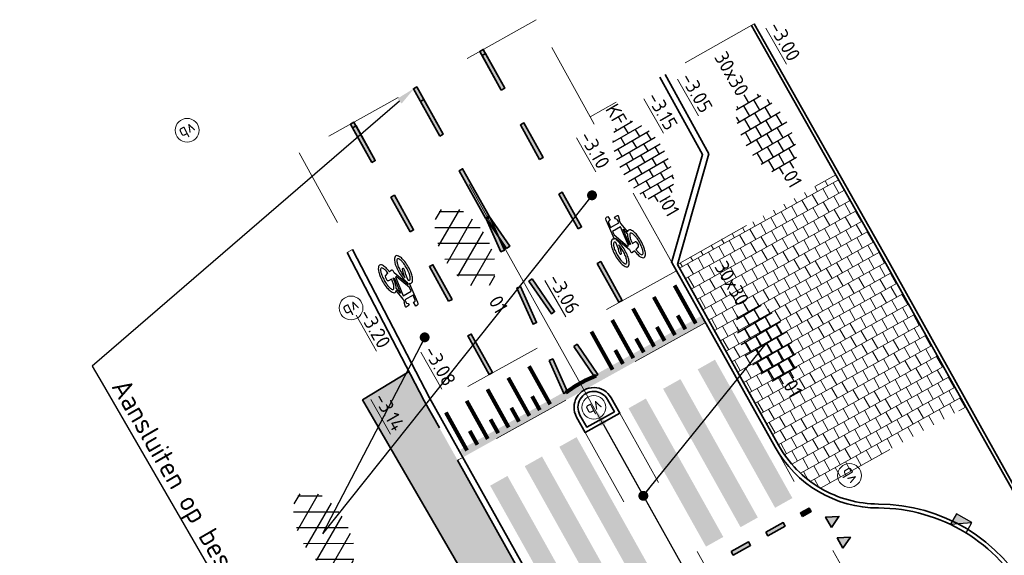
# Model space of a CAD drawing. Header units: metres. Extents: x 111691 to 117439, y 474133 to 478789.
# Tile 121 of 127: x 114137 to 114162, y 476912 to 476925. Entities that reach past the tile are written whole.
import ezdxf
from ezdxf import colors
from ezdxf.entities.mleader import LeaderData, LeaderLine
from ezdxf.enums import TextEntityAlignment as Align
from ezdxf.math import Vec2, Vec3

# ---------------------------------------------------------------- set-up
doc = ezdxf.new("R2010")
doc.units = ezdxf.units.M
for name, pattern in [('AM-AS', [16, 10, -2, 2, -2]), ('VH-GAZONBAND_100X200', [9.5, 7.5, -2]), ('VH-OPSLUITBAND_150X250', [24, 16, -2, 4, -2]), ('VH-OPSLUITBAND_80X200', [14, 8, -2, 2, -2]), ('VH-TROTTOIRBAND_130-150', [15, 5, -2, 2, -2, 2, -2]), ('XX-HIDDEN', [4, 2, -2])]:
    doc.linetypes.add(name, pattern=pattern)
doc.layers.add('N-WE-AM-AS_WEG-G', color=10, linetype='AM-AS', lineweight=18, plot=False)
for name, color, linetype, lineweight in [('N-WE-IE-MEUBILAIR_WEGMEUBILAIR_PAAL-S', 7, 'Continuous', 25), ('N-WE-RI-HWA_KOLK-S', 150, 'Continuous', 25), ('N-WE-VH-HOOGTELABEL-T18', 2, 'Continuous', 18), ('N-WE-VH-KANTOPSLUITING_GAZONBAND_100X200-G', 90, 'VH-GAZONBAND_100X200', 35), ('N-WE-VH-KANTOPSLUITING_OPSLUITBAND_100X200-G', 150, 'Continuous', 35), ('N-WE-VH-KANTOPSLUITING_OPSLUITBAND_150X250-G', 150, 'VH-OPSLUITBAND_150X250', 35), ('N-WE-VH-KANTOPSLUITING_OPSLUITBAND_80X200-G', 150, 'VH-OPSLUITBAND_80X200', 35), ('N-WE-VH-KANTOPSLUITING_TROTTOIRBAND_130 150-G', 210, 'VH-TROTTOIRBAND_130-150', 35), ('N-WE-VH-KANTOPSLUITING_VOORKANTBAND-G', 7, 'Continuous', 35), ('N-WE-VH-MARKERING_DREMPEL-G', 7, 'Continuous', 25), ('N-WE-VH-MARKERING_VOP-A', 7, 'Continuous', 25), ('N-WE-VH-MATERIAALGRENS-G', 7, 'XX-HIDDEN', 18), ('N-WE-VH-VERHARDING_ASFALT-S', 7, 'Continuous', 25), ('N-WE-VH-VERHARDING_ASFALT_ROOD-S', 1, 'Continuous', 25), ('N-WE-VH-VERHARDING_BETONSTRAATSTEEN-S', 7, 'Continuous', 25), ('N-WE-VH-VERHARDING_HERSTRATEN-S', 253, 'Continuous', 25), ('N-WE-VH-VERHARDING_TEGEL-S', 7, 'Continuous', 25), ('N-WE-VH-VERHARDING_TEGEL60-A', 252, 'Continuous', 18), ('N-WE-VW-MARKERING-G', 7, 'Continuous', 35), ('N-WE-VW-MARKERING_LANGS_STREEP_GETROKKEN_010-G', 7, 'Continuous', 25), ('N-WE-VW-MARKERING_SYMBOOL-S', 7, 'Continuous', 30), ('X-XX-AL-AANPIJLING-T25', 7, 'Continuous', 25), ('X-XX-AL-AANPIJLING_SYMBOLEN-T25', 7, 'Continuous', 25)]:
    doc.layers.add(name, color=color, linetype=linetype, lineweight=lineweight)
for name, color, linetype in [('N-WE-VW-MARKERING_DWARS_DRIEHOEK_3030-A', 7, 'Continuous'), ('N-WE-VW-MARKERING_DWARS_OVERSTEEK_KANALISATIESTREEP50-A', 7, 'Continuous'), ('N-WE-VW-MARKERING_LANGS_STREEP_11_010-A', 7, 'Continuous')]:
    doc.layers.add(name, color=color, linetype=linetype)
doc.styles.add('ISO', font='NLCS-ISO.ttf')
doc.styles.add('NLCS-ISO', font='NLCS-ISO.ttf')
doc.styles.add('NLCS-ISO-ANNOTATIEF-T25', font='NLCS-ISO.ttf', dxfattribs={"height": 2.5})
doc.styles.add('NLCS-ISO-M200-T18', font='NLCS-ISO.ttf', dxfattribs={"height": 0.36})
doc.dimstyles.new('M200T25-PIJL', dxfattribs={"dimscale": 0.2, "dimtxt": 2.5, "dimasz": 2, "dimexe": 1, "dimexo": 0.25, "dimgap": 0.75, "dimtad": 1, "dimzin": 0, "dimdsep": 46, "dimtxsty": 'ISO', "dimcen": 0, "dimdle": 1, "dimse1": 1, "dimse2": 1, "dimclrt": 2, "dimazin": 0, "dimtfac": 1, "dimtdec": 4, "dimtmove": 2, "dimatfit": 3, "dimfxl": 1, "dimtolj": 1, "dimtzin": 0, "dimarcsym": 0})

# ---------------------------------------------------------------- blocks, each defined once
blk = doc.blocks.new('B-SVW-MARKERING_SYMBOOL_FIETS_1.35')
at = {"layer": 'N-WE-VW-MARKERING_SYMBOOL-S', "flags": 128}
for points in [[(-0.537, 0.577), (-0.748, 1.057), (-0.756, 1.095, -0.414214), (-0.725, 1.141), (-0.703, 1.153), (-0.649, 1.056), (-0.67, 1.044, 0.281777), (-0.693, 1.003), (-0.636, 0.878), (-0.429, 0.995), (-0.469, 1.079), (-0.512, 1.091), (-0.536, 1.134), (-0.461, 1.177, -0.548946), (-0.444, 1.172), (-0.41, 1.063), (-0.427, 1.067), (-0.389, 0.975), (-0.21, 0.762)], [(-0.544, 0.58, 0.22312), (-0.591, 0.577, 0.22312), (-0.618, 0.538, 0.090648), (-0.618, 0.428, 0.047451), (-0.584, 0.311, 0.035374), (-0.515, 0.164, 0.035374), (-0.425, 0.029, 0.047451), (-0.342, -0.06, 0.090648), (-0.247, -0.117, 0.22312), (-0.201, -0.114, 0.22312), (-0.174, -0.075, 0.090648), (-0.174, 0.035, 0.047451), (-0.207, 0.152, 0.035374), (-0.277, 0.299, 0.035374), (-0.367, 0.434, 0.047451), (-0.45, 0.523, 0.038864), (-0.488, 0.552), (-0.514, 0.609), (-0.16, 0.317), (-0.132, 0.267, 0.544665), (-0.081, 0.253), (-0.038, 0.291, 0.008345), (-0.015, 0.26, 0.047451), (0.068, 0.172, 0.090648), (0.162, 0.114, 0.22312), (0.209, 0.118, 0.22312), (0.236, 0.156, 0.090648), (0.236, 0.266, 0.047451), (0.202, 0.383, 0.035374), (0.132, 0.53, 0.035374), (0.043, 0.666, 0.047451), (-0.04, 0.754, 0.090648), (-0.135, 0.812, 0.22312), (-0.181, 0.808, 0.22312), (-0.208, 0.77)]]:
    blk.add_lwpolyline(points, format="xyb", dxfattribs=at)
blk.add_lwpolyline([(-0.549, 0.686), (-0.211, 0.407), (-0.189, 0.419), (-0.385, 0.892), (-0.59, 0.776)], close=True, dxfattribs=at)
for points in [[(-0.213, 0.703, 0.035986), (-0.208, 0.66, 0.047451), (-0.175, 0.543, 0.021905), (-0.134, 0.451), (-0.157, 0.438), (-0.321, 0.829)], [(-0.436, 0.438), (-0.415, 0.391), (-0.376, 0.271), (-0.373, 0.216, -0.162278), (-0.378, 0.199, -0.720759), (-0.395, 0.204), (-0.431, 0.269), (-0.44, 0.335), (-0.504, 0.493, 0.01664), (-0.519, 0.502, 0.24906), (-0.548, 0.501, 0.24906), (-0.564, 0.477, 0.080527), (-0.557, 0.392, 0.039407), (-0.528, 0.303, 0.028874), (-0.471, 0.189, 0.028874), (-0.402, 0.082, 0.039407), (-0.342, 0.011, 0.080527), (-0.273, -0.039, 0.24906), (-0.244, -0.038, 0.24906), (-0.228, -0.014, 0.080527), (-0.235, 0.071, 0.039407), (-0.264, 0.16, 0.028874), (-0.32, 0.274, 0.028874), (-0.389, 0.381, 0.030907)], [(0.089, 0.506, 0.028874), (0.02, 0.613, 0.039407), (-0.041, 0.684, 0.080527), (-0.11, 0.733, 0.24906), (-0.138, 0.733, 0.24906), (-0.154, 0.708, 0.080527), (-0.147, 0.624, 0.039407), (-0.118, 0.535, 0.014843), (-0.091, 0.475), (-0.017, 0.517, -0.414214), (0.017, 0.508), (0.054, 0.443), (0.056, 0.388), (-0.001, 0.324, 0.003097), (0.007, 0.313, 0.039407), (0.068, 0.242, 0.080527), (0.137, 0.193, 0.24906), (0.166, 0.193, 0.24906), (0.182, 0.218, 0.080527), (0.175, 0.303, 0.039407), (0.146, 0.391, 0.028874)]]:
    blk.add_lwpolyline(points, format="xyb", close=True, dxfattribs=at)
at = {"layer": 'N-WE-VW-MARKERING_SYMBOOL-S'}
for centre, start, end in [((0.094, 0.716), 169.7821, 171.3436), ((-0.654, 0.293), 67.5983, 69.1597)]:
    blk.add_arc(centre, 0.307, start, end, dxfattribs=at)
blk = doc.blocks.new('B-SVW-MARKERING_SYMBOOL_FIETS_1.35_1')
at = {"layer": 'N-WE-VW-MARKERING_SYMBOOL-S', "flags": 128}
for points in [[(0.544, -0.58, 0.22312), (0.591, -0.577, 0.22312), (0.618, -0.538, 0.090648), (0.618, -0.428, 0.047451), (0.584, -0.311, 0.035374), (0.515, -0.164, 0.035374), (0.425, -0.029, 0.047451), (0.342, 0.06, 0.090648), (0.247, 0.117, 0.22312), (0.201, 0.114, 0.22312), (0.174, 0.075, 0.090648), (0.174, -0.035, 0.047451), (0.207, -0.152, 0.035374), (0.277, -0.299, 0.035374), (0.367, -0.434, 0.047451), (0.45, -0.523, 0.038864), (0.488, -0.552), (0.514, -0.609), (0.16, -0.317), (0.132, -0.267, 0.544665), (0.081, -0.253), (0.038, -0.291, 0.008345), (0.015, -0.26, 0.047451), (-0.068, -0.172, 0.090648), (-0.162, -0.114, 0.22312), (-0.209, -0.118, 0.22312), (-0.236, -0.156, 0.090648), (-0.236, -0.266, 0.047451), (-0.202, -0.383, 0.035374), (-0.132, -0.53, 0.035374), (-0.043, -0.666, 0.047451), (0.04, -0.754, 0.090648), (0.135, -0.812, 0.22312), (0.181, -0.808, 0.22312), (0.208, -0.77)], [(0.537, -0.577), (0.748, -1.057), (0.756, -1.095, -0.414214), (0.725, -1.141), (0.703, -1.153), (0.649, -1.056), (0.67, -1.044, 0.281777), (0.693, -1.003), (0.636, -0.878), (0.429, -0.995), (0.469, -1.079), (0.512, -1.091), (0.536, -1.134), (0.461, -1.177, -0.548946), (0.444, -1.172), (0.41, -1.063), (0.427, -1.067), (0.389, -0.975), (0.21, -0.762)]]:
    blk.add_lwpolyline(points, format="xyb", dxfattribs=at)
for points in [[(0.436, -0.438), (0.415, -0.391), (0.376, -0.271), (0.373, -0.216, -0.162278), (0.378, -0.199, -0.720759), (0.395, -0.204), (0.431, -0.269), (0.44, -0.335), (0.504, -0.493, 0.01664), (0.519, -0.502, 0.24906), (0.548, -0.501, 0.24906), (0.564, -0.477, 0.080527), (0.557, -0.392, 0.039407), (0.528, -0.303, 0.028874), (0.471, -0.189, 0.028874), (0.402, -0.082, 0.039407), (0.342, -0.011, 0.080527), (0.273, 0.039, 0.24906), (0.244, 0.038, 0.24906), (0.228, 0.014, 0.080527), (0.235, -0.071, 0.039407), (0.264, -0.16, 0.028874), (0.32, -0.274, 0.028874), (0.389, -0.381, 0.030907)], [(-0.089, -0.506, 0.028874), (-0.02, -0.613, 0.039407), (0.041, -0.684, 0.080527), (0.11, -0.733, 0.24906), (0.138, -0.733, 0.24906), (0.154, -0.708, 0.080527), (0.147, -0.624, 0.039407), (0.118, -0.535, 0.014843), (0.091, -0.475), (0.017, -0.517, -0.414214), (-0.017, -0.508), (-0.054, -0.443), (-0.056, -0.388), (0.001, -0.324, 0.003097), (-0.007, -0.313, 0.039407), (-0.068, -0.242, 0.080527), (-0.137, -0.193, 0.24906), (-0.166, -0.193, 0.24906), (-0.182, -0.218, 0.080527), (-0.175, -0.303, 0.039407), (-0.146, -0.391, 0.028874)], [(0.213, -0.703, 0.035986), (0.208, -0.66, 0.047451), (0.175, -0.543, 0.021905), (0.134, -0.451), (0.157, -0.438), (0.321, -0.829)]]:
    blk.add_lwpolyline(points, format="xyb", close=True, dxfattribs=at)
blk.add_lwpolyline([(0.549, -0.686), (0.211, -0.407), (0.189, -0.419), (0.385, -0.892), (0.59, -0.776)], close=True, dxfattribs=at)
at = {"layer": 'N-WE-VW-MARKERING_SYMBOOL-S'}
for centre, start, end in [((0.654, -0.293), 247.5983, 249.1597), ((-0.094, -0.716), 349.7821, 351.3436)]:
    blk.add_arc(centre, 0.307, start, end, dxfattribs=at)
blk = doc.blocks.new('SVH-ASFALT-SO')
at = {"ltscale": 0.1}
for p, q in [((-1.91, 0.69), (0.95, 5.64)), ((2.75, -0.22), (-0.47, 5.37)), ((0, 0), (3.27, 5.66)), ((4.87, 0.12), (1.65, 5.7)), ((2.18, -0.23), (5.32, 5.22)), ((6.7, 0.95), (4.04, 5.55)), ((-3.36, 2.17), (-1.83, 4.83)), ((0.36, -0.07), (-2.31, 4.55)), ((4.66, 0.07), (7.07, 4.25)), ((7.83, 2.99), (7.15, 4.18)), ((-2.72, 1.26), (-3.45, 2.54))]:
    blk.add_line(p, q, dxfattribs=at)
at = {"style": 'NLCS-ISO'}
blk.add_attdef('KLEUR', text='', height=1.8, dxfattribs=at).set_placement((9.49, 2.74), align=Align.MIDDLE_LEFT)
at = {"style": 'NLCS-ISO', "flags": 1}
blk.add_attdef('FUNCTIE', text='', height=1.8, dxfattribs=at).set_placement((0.12, -3.58), align=Align.MIDDLE_CENTER)
blk = doc.blocks.new('SVH-TEGEL_300X300_DUN_HALFST-SO')
for p, q in [((-3, -2.52), (-3, 2.52)), ((-1.5, -2.87), (-1.5, 2.87)), ((0, -2.97), (0, 2.97)), ((1.5, -2.87), (1.5, 2.87)), ((3, -2.52), (3, 2.52)), ((-4.89, 1.5), (-4.5, 1.5)), ((-4.5, -1.8), (-4.5, 1.8)), ((-3.7, 2.25), (-3, 2.25)), ((-3, 1.5), (-1.5, 1.5)), ((-1.5, 2.25), (0, 2.25)), ((0, 1.5), (1.5, 1.5)), ((1.5, 2.25), (3, 2.25)), ((3, 1.5), (4.5, 1.5)), ((4.5, -1.8), (4.5, 1.8)), ((-5.66, 0), (-4.5, 0)), ((-4.5, 0.75), (-3, 0.75)), ((-3, 0), (-1.5, 0)), ((-1.5, 0.75), (0, 0.75)), ((0, 0), (1.5, 0)), ((1.5, 0.75), (3, 0.75)), ((3, 0), (4.5, 0)), ((4.5, 0.75), (5.48, 0.75)), ((-4.5, -0.75), (-3, -0.75)), ((-1.5, -0.75), (0, -0.75)), ((1.5, -0.75), (3, -0.75)), ((4.5, -0.75), (5.48, -0.75)), ((-4.89, -1.5), (-4.5, -1.5)), ((-3.7, -2.25), (-3, -2.25)), ((-3, -1.5), (-1.5, -1.5)), ((-1.5, -2.25), (0, -2.25)), ((0, -1.5), (1.5, -1.5)), ((1.5, -2.25), (3, -2.25)), ((3, -1.5), (4.5, -1.5))]:
    blk.add_line(p, q)
at = {"style": 'NLCS-ISO'}
blk.add_attdef('FORMAAT', text='', height=1.8, dxfattribs=at).set_placement((-5.76, 0), align=Align.MIDDLE_RIGHT)
blk.add_attdef('KLEUR', text='', height=1.8, dxfattribs=at).set_placement((5.58, 0), align=Align.MIDDLE_LEFT)
at = {"style": 'NLCS-ISO', "flags": 1}
blk.add_attdef('FUNCTIE', text='', height=1.8, dxfattribs=at).set_placement((0.12, -3.58), align=Align.MIDDLE_CENTER)
blk = doc.blocks.new('N-SRI-KOLK_TROTTOIR-SO')
blk.add_hatch(color=256).paths.add_polyline_path([(1.125, 1.5), (-1.125, 1.5), (-1.125, 0)])
blk.add_line((-1.125, 0), (1.125, 1.5))
at = {"flags": 128}
blk.add_lwpolyline([(-1.125, 0), (1.125, 0), (1.125, 1.5), (-1.125, 1.5)], close=True, dxfattribs=at)
blk = doc.blocks.new('SIE-WEG_PAAL_VERKEERSBORD-SO')
at = {"color": 0, "linetype": 'ByBlock', "lineweight": 18}
blk.add_circle((0, 0), 1.5, dxfattribs=at)
at = {"color": 0, "linetype": 'ByBlock', "lineweight": 18, "style": 'NLCS-ISO'}
blk.add_text('vb', height=1.5, dxfattribs=at).set_placement((0, 0.13), align=Align.MIDDLE_CENTER)
blk = doc.blocks.new('SVH-BSS_KEIFORMAAT_HALFST-SO')
at = {"ltscale": 0.1}
for p, q in [((-2.1, -2.89), (-2.1, 2.72)), ((-1.05, -3.03), (-1.05, 2.86)), ((0, -3.06), (0, 2.88)), ((1.05, -2.98), (1.05, 2.81)), ((2.1, -2.8), (2.1, 2.62)), ((-5.25, -1.46), (-5.25, 1.28)), ((-4.2, -2.2), (-4.2, 2.03)), ((-3.15, -2.63), (-3.15, 2.46)), ((-3.15, 2.1), (-2.1, 2.1)), ((-1.05, 2.1), (0, 2.1)), ((1.05, 2.1), (2.1, 2.1)), ((3.15, -2.47), (3.15, 2.3)), ((3.15, 2.1), (3.61, 2.1)), ((4.2, -1.94), (4.2, 1.76)), ((-5.46, 1.05), (-5.25, 1.05)), ((-5.25, 0), (-4.2, 0)), ((-4.2, 1.05), (-3.15, 1.05)), ((-3.15, 0), (-2.1, 0)), ((-2.1, 1.05), (-1.05, 1.05)), ((-1.05, 0), (0, 0)), ((0, 1.05), (1.05, 1.05)), ((1.05, 0), (2.1, 0)), ((2.1, 1.05), (3.15, 1.05)), ((3.15, 0), (4.2, 0)), ((4.2, 1.05), (5, 1.05)), ((5.25, -0.83), (5.25, 0.66)), ((5.25, 0), (5.43, 0)), ((-5.58, -1.05), (-5.25, -1.05)), ((-4.2, -1.05), (-3.15, -1.05)), ((-2.1, -1.05), (-1.05, -1.05)), ((0, -1.05), (1.05, -1.05)), ((2.1, -1.05), (3.15, -1.05)), ((4.2, -1.05), (5.12, -1.05)), ((-4.39, -2.1), (-4.2, -2.1)), ((-3.15, -2.1), (-2.1, -2.1)), ((-1.05, -2.1), (0, -2.1)), ((1.05, -2.1), (2.1, -2.1)), ((3.15, -2.1), (3.93, -2.1))]:
    blk.add_line(p, q, dxfattribs=at)
at = {"style": 'NLCS-ISO'}
blk.add_attdef('FORMAAT', text='', height=1.8, dxfattribs=at).set_placement((-5.68, -0.09), align=Align.MIDDLE_RIGHT)
blk.add_attdef('KLEUR', text='', height=1.8, dxfattribs=at).set_placement((5.53, -0.09), align=Align.MIDDLE_LEFT)
at = {"style": 'NLCS-ISO', "flags": 1}
blk.add_attdef('FUNCTIE', text='', height=1.8, dxfattribs=at).set_placement((0.12, -3.58), align=Align.MIDDLE_CENTER)

msp = doc.modelspace()

# ---------------------------------------------------------------- hatches: boundary and pattern name
at = {"layer": 'N-WE-VH-MARKERING_VOP-A'}
h = msp.add_hatch(color=256, dxfattribs=at)
h.dxf.hatch_style = 1
edge = h.paths.add_edge_path()
edge.add_line((114153.667, 476917.746), (114153.764, 476917.571))
edge.add_line((114153.764, 476917.571), (114148.129, 476914.442))
edge.add_arc((114151.94, 476916.589), 4.373, 206.7781, 209.3989, ccw=False)
edge.add_line((114148.035, 476914.618), (114153.667, 476917.746))
h.paths.add_polyline_path([(114153.929, 476917.891), (114154.026, 476917.716), (114153.764, 476917.571), (114153.667, 476917.746)])
edge = h.paths.add_edge_path()
edge.add_line((114154.104, 476917.988), (114154.119, 476917.996))
edge.add_arc((114110.878, 476892.891), 50, 390.0253, 390.1396, ccw=False)
edge.add_line((114154.169, 476917.91), (114154.219, 476917.823))
edge.add_line((114154.219, 476917.823), (114154.026, 476917.716))
edge.add_line((114154.026, 476917.716), (114153.929, 476917.891))
edge.add_line((114153.929, 476917.891), (114154.104, 476917.988))
h = msp.add_hatch(color=256, dxfattribs=at)
h.dxf.hatch_style = 1
h.paths.add_polyline_path([(114156.415, 476913.4), (114154.462, 476916.891), (114154.027, 476916.646), (114155.979, 476913.155)])
h.paths.add_polyline_path([(114155.543, 476912.91), (114153.591, 476916.401), (114153.155, 476916.156), (114155.108, 476912.665)])
h.paths.add_polyline_path([(114154.672, 476912.42), (114152.719, 476915.911), (114152.283, 476915.666), (114154.236, 476912.175)])
h = msp.add_hatch(color=256, dxfattribs=at)
h.dxf.hatch_style = 1
h.paths.add_polyline_path([(114152.924, 476911.447), (114150.971, 476914.938), (114150.536, 476914.693), (114152.488, 476911.202)])
h.paths.add_polyline_path([(114152.052, 476910.957), (114150.1, 476914.448), (114149.664, 476914.203), (114151.617, 476910.712)])
h.paths.add_polyline_path([(114151.181, 476910.467), (114149.228, 476913.958), (114148.792, 476913.713), (114150.745, 476910.222)])
at = {"layer": 'N-WE-VH-VERHARDING_HERSTRATEN-S'}
h = msp.add_hatch(color=256, dxfattribs=at)
h.dxf.hatch_style = 1
h.paths.add_polyline_path([(114152.579, 476906.172, 0.00445), (114153.047, 476905.412), (114153.047, 476905.412, -0.00445), (114152.579, 476906.172, -0.003262), (114152.245, 476906.734), (114149.888, 476905.284), (114149.712, 476905.525), (114148.103, 476908.354), (114147.833, 476908.706), (114149.252, 476909.532), (114145.575, 476915.876), (114146.747, 476916.595), (114147.13, 476915.857), (114147.971, 476914.353), (114151.741, 476907.614, 0.008315)])
at = {"layer": 'N-WE-VH-VERHARDING_TEGEL60-A'}
h = msp.add_hatch(dxfattribs=at)
h.set_pattern_fill('AVH-TEGEL_300X300_HALFST-SO', color=256, angle=-181, pattern_type=2)
h.set_pattern_definition([(119.111784, (112605.55567, 477835.17932), (-0.277005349, 0.189124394), [0.3, -0.3]), (209.111784, (112605.55567, 477835.17932), (0.14595452, -0.262101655), [])])
edge = h.paths.add_edge_path()
edge.add_line((114160.795, 476915.701), (114158.775, 476919.319))
edge.add_line((114158.775, 476919.319), (114157.511, 476921.556))
edge.add_line((114157.511, 476921.556), (114153.514, 476919.296))
edge.add_line((114153.514, 476919.296), (114156.065, 476914.734))
edge.add_arc((114158.596, 476916.15), 2.9, 209.2197, 239.4983)
edge.add_line((114157.124, 476913.651), (114160.795, 476915.701))
at = {"layer": 'N-WE-VW-MARKERING_DWARS_DRIEHOEK_3030-A'}
h = msp.add_hatch(color=256, dxfattribs=at)
h.dxf.hatch_style = 1
h.paths.add_polyline_path([(114157.398, 476912.658), (114157.252, 476912.92), (114157.587, 476912.936)])
h = msp.add_hatch(color=256, dxfattribs=at)
h.dxf.hatch_style = 1
h.paths.add_polyline_path([(114157.691, 476912.135), (114157.545, 476912.396), (114157.88, 476912.412)])
at = {"layer": 'N-WE-VW-MARKERING_DWARS_OVERSTEEK_KANALISATIESTREEP50-A'}
h = msp.add_hatch(color=256, dxfattribs=at)
h.dxf.hatch_style = 1
h.paths.add_polyline_path([(114156.668, 476912.939), (114156.619, 476913.026), (114156.838, 476913.148), (114156.886, 476913.061)])
h = msp.add_hatch(color=256, dxfattribs=at)
h.dxf.hatch_style = 1
h.paths.add_polyline_path([(114155.747, 476912.538), (114155.795, 476912.451), (114156.232, 476912.695), (114156.183, 476912.782)])
h = msp.add_hatch(color=256, dxfattribs=at)
h.dxf.hatch_style = 1
h.paths.add_polyline_path([(114154.874, 476912.05), (114154.923, 476911.962), (114155.359, 476912.206), (114155.31, 476912.294)])
at = {"layer": 'N-WE-VW-MARKERING_LANGS_STREEP_11_010-A'}
h = msp.add_hatch(color=256, dxfattribs=at)
h.dxf.hatch_style = 1
h.paths.add_polyline_path([(114149.072, 476923.691), (114149.159, 476923.74), (114148.618, 476924.717), (114148.531, 476924.668)])
h = msp.add_hatch(color=256, dxfattribs=at)
h.dxf.hatch_style = 1
h.paths.add_polyline_path([(114149.072, 476923.691), (114149.159, 476923.74), (114148.675, 476924.614), (114148.587, 476924.566)])
h = msp.add_hatch(color=256, dxfattribs=at)
h.dxf.hatch_style = 1
h.paths.add_polyline_path([(114147.522, 476922.532), (114147.609, 476922.581), (114146.941, 476923.774), (114146.854, 476923.726)])
h = msp.add_hatch(color=256, dxfattribs=at)
h.dxf.hatch_style = 1
h.paths.add_polyline_path([(114147.522, 476922.532), (114147.609, 476922.581), (114147.121, 476923.453), (114147.033, 476923.404)])
h = msp.add_hatch(color=256, dxfattribs=at)
h.dxf.hatch_style = 1
h.paths.add_polyline_path([(114145.806, 476921.865), (114145.893, 476921.913), (114145.356, 476922.883), (114145.269, 476922.835)])
h = msp.add_hatch(color=256, dxfattribs=at)
h.dxf.hatch_style = 1
h.paths.add_polyline_path([(114145.806, 476921.865), (114145.893, 476921.913), (114145.409, 476922.788), (114145.322, 476922.739)])
h = msp.add_hatch(color=256, dxfattribs=at)
h.dxf.hatch_style = 1
h.paths.add_polyline_path([(114150.04, 476921.941), (114150.127, 476921.99), (114149.643, 476922.865), (114149.556, 476922.816)])
h = msp.add_hatch(color=256, dxfattribs=at)
h.dxf.hatch_style = 1
h.paths.add_polyline_path([(114148.678, 476920.465), (114148.765, 476920.514), (114148.097, 476921.708), (114148.01, 476921.659)])
h = msp.add_hatch(color=256, dxfattribs=at)
h.dxf.hatch_style = 1
h.paths.add_polyline_path([(114146.774, 476920.115), (114146.862, 476920.163), (114146.378, 476921.038), (114146.29, 476920.99)])
h = msp.add_hatch(color=256, dxfattribs=at)
h.dxf.hatch_style = 1
h.paths.add_polyline_path([(114151.008, 476920.191), (114151.096, 476920.24), (114150.612, 476921.115), (114150.524, 476921.066)])
h = msp.add_hatch(color=256, dxfattribs=at)
h.dxf.hatch_style = 1
h.paths.add_polyline_path([(114148.762, 476920.518), (114148.68, 476920.461), (114149.204, 476919.697), (114149.286, 476919.754)])
h = msp.add_hatch(color=256, dxfattribs=at)
h.dxf.hatch_style = 1
h.paths.add_polyline_path([(114148.781, 476920.489), (114148.69, 476920.448), (114149.061, 476919.613), (114149.152, 476919.654)])
h = msp.add_hatch(color=256, dxfattribs=at)
h.dxf.hatch_style = 1
h.paths.add_polyline_path([(114147.743, 476918.365), (114147.83, 476918.413), (114147.346, 476919.288), (114147.259, 476919.24)])
h = msp.add_hatch(color=256, dxfattribs=at)
h.dxf.hatch_style = 1
h.paths.add_polyline_path([(114152.034, 476918.339), (114152.121, 476918.388), (114151.58, 476919.365), (114151.493, 476919.316)])
h = msp.add_hatch(color=256, dxfattribs=at)
h.dxf.hatch_style = 1
h.paths.add_polyline_path([(114149.558, 476918.74), (114149.467, 476918.699), (114149.873, 476917.786), (114149.964, 476917.826)])
h = msp.add_hatch(color=256, dxfattribs=at)
h.dxf.hatch_style = 1
h.paths.add_polyline_path([(114149.852, 476918.929), (114149.769, 476918.872), (114150.335, 476918.048), (114150.417, 476918.104)])
h = msp.add_hatch(color=256, dxfattribs=at)
h.dxf.hatch_style = 1
h.paths.add_polyline_path([(114148.764, 476916.519), (114148.852, 476916.568), (114148.315, 476917.538), (114148.227, 476917.49)])
h = msp.add_hatch(color=256, dxfattribs=at)
h.dxf.hatch_style = 1
h.paths.add_polyline_path([(114150.9, 476917.223), (114150.983, 476917.279), (114151.507, 476916.515), (114151.424, 476916.459)])
h = msp.add_hatch(color=256, dxfattribs=at)
h.dxf.hatch_style = 1
h.paths.add_polyline_path([(114150.279, 476916.872), (114150.37, 476916.912), (114150.741, 476916.077), (114150.65, 476916.037)])

# ---------------------------------------------------------------- linework, layer by layer
at = {"layer": 'N-WE-AM-AS_WEG-G'}
msp.add_lwpolyline([(114148.26, 476921.313), (114158.175, 476903.587)], dxfattribs=at)
at = {"layer": 'N-WE-VH-KANTOPSLUITING_GAZONBAND_100X200-G'}
msp.add_lwpolyline([(114162.632, 476910.516, 0.002188), (114162.413, 476910.933, 0.2769), (114158.585, 476913.25, -0.132889), (114157.124, 476913.651)], format="xyb", dxfattribs=at)
at = {"layer": 'N-WE-VH-KANTOPSLUITING_OPSLUITBAND_100X200-G'}
msp.add_lwpolyline([(114157.124, 476913.651, -0.132889), (114156.065, 476914.734), (114153.514, 476919.296)], format="xyb", dxfattribs=at)
at = {"layer": 'N-WE-VH-KANTOPSLUITING_OPSLUITBAND_100X200-G', "ltscale": 0.5, "flags": 128}
msp.add_lwpolyline([(114151.755, 476915.885), (114151.926, 476915.579), (114151.228, 476915.189), (114151.057, 476915.494, -1.000029)], format="xyb", close=True, dxfattribs=at)
at = {"layer": 'N-WE-VH-KANTOPSLUITING_OPSLUITBAND_150X250-G', "flags": 128}
msp.add_lwpolyline([(114147.971, 476914.353), (114151.741, 476907.613, 0.008314), (114152.579, 476906.172)], format="xyb", dxfattribs=at)
at = {"layer": 'N-WE-VH-KANTOPSLUITING_OPSLUITBAND_80X200-G'}
msp.add_lwpolyline([(114231.194, 476819.662), (114224.084, 476815.739), (114222.217, 476814.704, -0.384483), (114217.565, 476816.634), (114216.066, 476819.453), (114213.748, 476823.385), (114212.775, 476825.096), (114209.786, 476830.311), (114208.311, 476832.934), (114206.979, 476834.871), (114206.68, 476834.743), (114202.763, 476841.607), (114200.093, 476846.357), (114196.34, 476853.063), (114191.438, 476861.671), (114185.545, 476872.027), (114177.742, 476885.781), (114171.499, 476896.742), (114166.175, 476906.227), (114162.989, 476911.773), (114161.122, 476915.117), (114158.775, 476919.319), (114155.382, 476925.321)], format="xyb", dxfattribs=at)
at = {"layer": 'N-WE-VH-KANTOPSLUITING_TROTTOIRBAND_130 150-G'}
msp.add_lwpolyline([(114153.514, 476919.296), (114154.311, 476922.085), (114153.203, 476924.089)], dxfattribs=at)
at = {"layer": 'N-WE-VH-KANTOPSLUITING_TROTTOIRBAND_130 150-G', "flags": 128}
msp.add_lwpolyline([(114145.187, 476919.598), (114147.13, 476915.857), (114147.971, 476914.353)], dxfattribs=at)
at = {"layer": 'N-WE-VH-KANTOPSLUITING_VOORKANTBAND-G'}
for points in [[(114231.155, 476819.733), (114224.046, 476815.809), (114222.184, 476814.778, -0.384111), (114217.637, 476816.67), (114216.136, 476819.492), (114213.818, 476823.425), (114212.844, 476825.136), (114209.856, 476830.35), (114208.379, 476832.976), (114207.008, 476834.97), (114206.714, 476834.845), (114202.833, 476841.647), (114200.163, 476846.396), (114196.41, 476853.102), (114191.508, 476861.71), (114185.615, 476872.066), (114177.812, 476885.821), (114171.569, 476896.781), (114166.245, 476906.267), (114163.059, 476911.813), (114161.192, 476915.156), (114158.845, 476919.358), (114155.451, 476925.361)], [(114145.32, 476919.667), (114147.262, 476915.928), (114151.872, 476907.687, 0.012764), (114153.174, 476905.491), (114154.67, 476903.112, -0.01298), (114155.993, 476900.879)], [(114211.951, 476820.738), (114205.472, 476832.935, 0.003789), (114205.111, 476833.602), (114200.682, 476841.644, 0.001419), (114200.544, 476841.892), (114165.089, 476905.408, -0.01782), (114163.585, 476908.344), (114163.487, 476908.554, 0.012132), (114162.325, 476910.886, 0.2769), (114158.584, 476913.15, -0.270556), (114155.978, 476914.685), (114153.372, 476919.345)]]:
    msp.add_lwpolyline(points, format="xyb", dxfattribs=at)
msp.add_lwpolyline([(114153.369, 476919.337), (114154.15, 476922.067), (114153.072, 476924.015)], dxfattribs=at)
at = {"layer": 'N-WE-VH-KANTOPSLUITING_VOORKANTBAND-G', "ltscale": 0.5, "flags": 128}
msp.add_lwpolyline([(114151.842, 476915.933), (114152.062, 476915.541), (114151.189, 476915.052), (114150.97, 476915.445, -1.000027)], format="xyb", close=True, dxfattribs=at)
at = {"layer": 'N-WE-VH-MARKERING_DREMPEL-G', "const_width": 0.1, "flags": 128}
for points in [[(114153.978, 476917.804), (114153.444, 476918.765)], [(114153.453, 476917.512), (114152.919, 476918.474)], [(114152.929, 476917.221), (114152.395, 476918.183)], [(114153.716, 476917.658), (114153.521, 476918.008)], [(114152.404, 476916.93), (114151.87, 476917.892)], [(114153.191, 476917.367), (114152.997, 476917.717)], [(114151.88, 476916.639), (114151.346, 476917.6)], [(114152.667, 476917.076), (114152.472, 476917.425)], [(114152.142, 476916.784), (114151.948, 476917.134)], [(114150.306, 476915.765), (114149.772, 476916.726)], [(114149.782, 476915.474), (114149.248, 476916.435)], [(114149.257, 476915.182), (114148.723, 476916.144)], [(114150.044, 476915.619), (114149.85, 476915.969)], [(114148.732, 476914.891), (114148.198, 476915.853)], [(114148.208, 476914.6), (114147.674, 476915.561)], [(114149.519, 476915.328), (114149.325, 476915.678)], [(114148.995, 476915.037), (114148.8, 476915.386)], [(114148.47, 476914.745), (114148.276, 476915.095)]]:
    msp.add_lwpolyline(points, dxfattribs=at)
at = {"layer": 'N-WE-VH-MATERIAALGRENS-G'}
for p, q in [((114153.473, 476919.125), (114147.366, 476915.734)), ((114154.201, 476917.813), (114148.094, 476914.422)), ((114152.062, 476915.541), (114155.708, 476909.022)), ((114151.189, 476915.052), (114154.835, 476908.534))]:
    msp.add_line(p, q, dxfattribs=at)
for points in [[(114155.451, 476925.361), (114151.315, 476923.022), (114149.955, 476925.469), (114143.972, 476922.106), (114145.32, 476919.667), (114145.187, 476919.598)], [(114153.372, 476919.345), (114151.315, 476923.022)], [(114153.514, 476919.296), (114157.511, 476921.556)], [(114157.124, 476913.651), (114160.795, 476915.701)], [(114158.414, 476910.33), (114155.978, 476914.685)], [(114148.102, 476914.427), (114147.971, 476914.353)]]:
    msp.add_lwpolyline(points, dxfattribs=at)
at = {"layer": 'N-WE-VW-MARKERING-G'}
for points in [[(114149.072, 476923.691), (114149.159, 476923.74), (114148.618, 476924.717), (114148.531, 476924.668)], [(114149.072, 476923.691), (114149.159, 476923.74), (114148.675, 476924.614), (114148.587, 476924.566)], [(114147.522, 476922.532), (114147.609, 476922.581), (114146.941, 476923.774), (114146.854, 476923.726)], [(114147.522, 476922.532), (114147.609, 476922.581), (114147.121, 476923.453), (114147.033, 476923.404)], [(114145.806, 476921.865), (114145.893, 476921.913), (114145.356, 476922.883), (114145.269, 476922.835)], [(114145.806, 476921.865), (114145.893, 476921.913), (114145.409, 476922.788), (114145.322, 476922.739)], [(114150.04, 476921.941), (114150.127, 476921.99), (114149.643, 476922.865), (114149.556, 476922.816)], [(114148.678, 476920.465), (114148.765, 476920.514), (114148.097, 476921.708), (114148.01, 476921.659)], [(114146.774, 476920.115), (114146.862, 476920.163), (114146.378, 476921.038), (114146.29, 476920.99)], [(114151.008, 476920.191), (114151.096, 476920.24), (114150.612, 476921.115), (114150.524, 476921.066)], [(114148.762, 476920.518), (114148.68, 476920.461), (114149.204, 476919.697), (114149.286, 476919.754)], [(114148.781, 476920.489), (114148.69, 476920.448), (114149.061, 476919.613), (114149.152, 476919.654)], [(114147.743, 476918.365), (114147.83, 476918.413), (114147.346, 476919.288), (114147.259, 476919.24)], [(114152.034, 476918.339), (114152.121, 476918.388), (114151.58, 476919.365), (114151.493, 476919.316)], [(114149.558, 476918.74), (114149.467, 476918.699), (114149.873, 476917.786), (114149.964, 476917.826)], [(114149.852, 476918.929), (114149.769, 476918.872), (114150.335, 476918.048), (114150.417, 476918.104)], [(114148.764, 476916.519), (114148.852, 476916.568), (114148.315, 476917.538), (114148.227, 476917.49)], [(114150.9, 476917.223), (114150.983, 476917.279), (114151.507, 476916.515), (114151.424, 476916.459)], [(114150.279, 476916.872), (114150.37, 476916.912), (114150.741, 476916.077), (114150.65, 476916.037)], [(114156.668, 476912.939), (114156.619, 476913.026), (114156.838, 476913.148), (114156.886, 476913.061)], [(114155.747, 476912.538), (114155.795, 476912.451), (114156.232, 476912.695), (114156.183, 476912.782)], [(114157.398, 476912.658), (114157.252, 476912.92), (114157.587, 476912.936)], [(114154.874, 476912.05), (114154.923, 476911.962), (114155.359, 476912.206), (114155.31, 476912.294)], [(114157.691, 476912.135), (114157.545, 476912.396), (114157.88, 476912.412)]]:
    msp.add_lwpolyline(points, close=True, dxfattribs=at)
msp.add_lwpolyline([(114146.747, 476916.595), (114145.575, 476915.876), (114149.252, 476909.532), (114147.833, 476908.706), (114148.103, 476908.354), (114149.712, 476905.525), (114149.888, 476905.284), (114152.245, 476906.734)], dxfattribs=at)
at = {"layer": 'N-WE-VW-MARKERING_LANGS_STREEP_GETROKKEN_010-G', "const_width": 0.1, "flags": 128}
msp.add_lwpolyline([(114151.465, 476916.487, 0.073597), (114150.696, 476916.057)], format="xyb", dxfattribs=at)

# ---------------------------------------------------------------- block references
at = {"layer": 'N-WE-IE-MEUBILAIR_WEGMEUBILAIR_PAAL-S', "xscale": 0.2, "yscale": 0.2, "zscale": 0.2}
for p, rotation in [((114141.149, 476922.678), 207.4472148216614), ((114145.282, 476918.196), 207.4472148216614), ((114145.282, 476918.196), 205.7298269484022), ((114151.406, 476915.689), 207.4472148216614), ((114157.856, 476913.971), 120.851066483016)]:
    msp.add_blockref('SIE-WEG_PAAL_VERKEERSBORD-SO', p, dxfattribs=dict(at, rotation=rotation))
at = {"layer": 'N-WE-RI-HWA_KOLK-S', "xscale": 0.2, "yscale": 0.2, "zscale": 0.2, "rotation": 330.3020958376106}
msp.add_blockref('N-SRI-KOLK_TROTTOIR-SO', (114160.601, 476912.632), dxfattribs=at)
at = {"layer": 'N-WE-VH-VERHARDING_ASFALT-S', "xscale": 0.2, "yscale": 0.2, "zscale": 0.2, "rotation": 300.1117835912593}
msp.add_blockref('SVH-ASFALT-SO', (114147.468, 476919.828), dxfattribs=at).add_auto_attribs({'KLEUR': '01'})
at = {"layer": 'N-WE-VH-VERHARDING_ASFALT_ROOD-S', "xscale": 0.2, "yscale": 0.2, "zscale": 0.2, "rotation": 300.1117835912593}
msp.add_blockref('SVH-ASFALT-SO', (114143.905, 476912.655), dxfattribs=at).add_auto_attribs({'KLEUR': '02'})
at = {"layer": 'N-WE-VH-VERHARDING_BETONSTRAATSTEEN-S', "xscale": 0.2000000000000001, "yscale": 0.2000000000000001, "zscale": 0.2000000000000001, "rotation": 300.1117835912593}
msp.add_blockref('SVH-BSS_KEIFORMAAT_HALFST-SO', (114152.69, 476921.869), dxfattribs=at).add_auto_attribs({'FORMAAT': 'KF', 'KLEUR': '01'})
at = {"layer": 'N-WE-VH-VERHARDING_TEGEL-S', "xscale": 0.2, "yscale": 0.2, "zscale": 0.2, "rotation": 300.1117835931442}
for p in [(114155.76, 476922.595), (114155.766, 476917.306)]:
    msp.add_blockref('SVH-TEGEL_300X300_DUN_HALFST-SO', p, dxfattribs=at).add_auto_attribs({'FORMAAT': '30x30', 'KLEUR': '01'})
at = {"layer": 'N-WE-VW-MARKERING_SYMBOOL-S'}
for name, p in [('B-SVW-MARKERING_SYMBOOL_FIETS_1.35', (114152.467, 476919.351)), ('B-SVW-MARKERING_SYMBOOL_FIETS_1.35_1', (114146.211, 476919.397))]:
    msp.add_blockref(name, p, dxfattribs=at)

# ---------------------------------------------------------------- texts
at = {"layer": 'N-WE-VH-HOOGTELABEL-T18', "color": 4, "style": 'NLCS-ISO-M200-T18'}
for s, p in [('%%U-3.00', (114155.806, 476925.291)), ('%%U-3.05', (114153.583, 476924.002)), ('%%U-3.15', (114152.733, 476923.509)), ('%%U-3.10', (114151.031, 476922.522)), ('%%U-3.06', (114150.235, 476918.928)), ('%%U-3.20', (114145.47, 476918.047)), ('%%U-3.08', (114147.104, 476917.113)), ('%%U-3.14', (114145.845, 476915.926))]:
    msp.add_text(s, height=0.36, rotation=299.7212, dxfattribs=at).set_placement(p)

# ---------------------------------------------------------------- leaders
at = {"layer": 'X-XX-AL-AANPIJLING-T25'}
ml = msp.add_multileader_mtext('Standard', dxfattribs=at)
ml.set_content('Aansluiten op bestaande situatie', color=256, style='NLCS-ISO-ANNOTATIEF-T25')
ml.set_leader_properties(color=256, linetype='ByLayer', lineweight=-1)
ml.build(insert=Vec2(0, 0))
ml.multileader.update_dxf_attribs({"text_left_attachment_type": 5, "text_right_attachment_type": 5, "dogleg_length": 2.5, "arrow_head_size": 0.5, "scale": 0.2})
ctx = ml.context
ctx.base_point, ctx.scale, ctx.char_height, ctx.arrow_head_size, ctx.landing_gap_size, ctx.plane_origin, ctx.plane_x_axis, ctx.plane_y_axis = Vec3(114139.006, 476916.297), 0.2, 0.5, 0.5, 0.18, Vec3(114148.251, 476921.31), Vec3(0.501689, -0.865048), Vec3(0.865048, 0.501689)
ctx.left_attachment, ctx.right_attachment = 5, 5
notes = []
notes.append((ctx, [(0, (1, 1, 0), (114138.755, 476916.73), (0.501689, -0.865048), 0.5, [(0, [(114146.884, 476923.742)], 0, [])])]))
ctx.mtext.insert, ctx.mtext.text_direction, ctx.mtext.rotation, ctx.mtext.flow_direction = Vec3(114139.659, 476916.468), Vec3(0.501689, -0.865048), 5.237939, 5
ml = msp.add_multileader_mtext('Standard', dxfattribs=at)
ml.set_content('Middengeleider verlaagd uitvoeren', color=256, style='NLCS-ISO-ANNOTATIEF-T25')
ml.set_leader_properties(color=256, linetype='ByLayer', lineweight=-1)
ml.build(insert=Vec2(0, 0))
ml.multileader.update_dxf_attribs({"text_left_attachment_type": 5, "text_right_attachment_type": 5, "dogleg_length": 2.5, "arrow_head_size": 0.5, "scale": 0.2})
ctx = ml.context
ctx.base_point, ctx.scale, ctx.char_height, ctx.arrow_head_size, ctx.landing_gap_size, ctx.plane_origin, ctx.plane_x_axis, ctx.plane_y_axis = Vec3(114145.62, 476904.893), 0.2, 0.5, 0.5, 0.18, Vec3(114151.406, 476915.689), Vec3(0.501689, -0.865048), Vec3(0.865048, 0.501689)
ctx.left_attachment, ctx.right_attachment = 5, 5
notes.append((ctx, [(1, (1, 1, 0), (114145.369, 476905.326), (0.501689, -0.865048), 0.5, [(1, [(114151.406, 476915.689), (114155.481, 476908.404)], 0, [])])]))
ctx.mtext.insert, ctx.mtext.text_direction, ctx.mtext.rotation, ctx.mtext.flow_direction = Vec3(114146.273, 476905.064), Vec3(0.501689, -0.865048), 5.237939, 5
at = {"layer": 'X-XX-AL-AANPIJLING_SYMBOLEN-T25'}
for points in [[(114151.361, 476921.038), (114144.566, 476912.5)], [(114147.14, 476917.455), (114144.566, 476912.5)], [(114152.655, 476913.457), (114155.766, 476917.306)]]:
    msp.add_leader(points, dimstyle='M200T25-PIJL', override={"dimasz": 1.25, "dimgap": 0.14, "dimtad": 0, "dimldrblk": 'Dot', "dimfxl": 1.5, "dimarcsym": 1}, dxfattribs=at)
for ctx, leaders in notes:
    for number, flags, end, landing, length, lines in leaders:
        leader = LeaderData()
        leader.index, (leader.has_last_leader_line, leader.has_dogleg_vector, leader.attachment_direction) = number, flags
        leader.last_leader_point, leader.dogleg_vector, leader.dogleg_length = Vec3(end), Vec3(landing), length
        for number, points, colour, breaks in lines:
            line = LeaderLine()
            line.index, line.vertices, line.color, line.breaks = number, Vec3.list(points), colors.encode_raw_color(colour), breaks
            leader.lines.append(line)
        ctx.leaders.append(leader)

doc.saveas('drawing.dxf')
